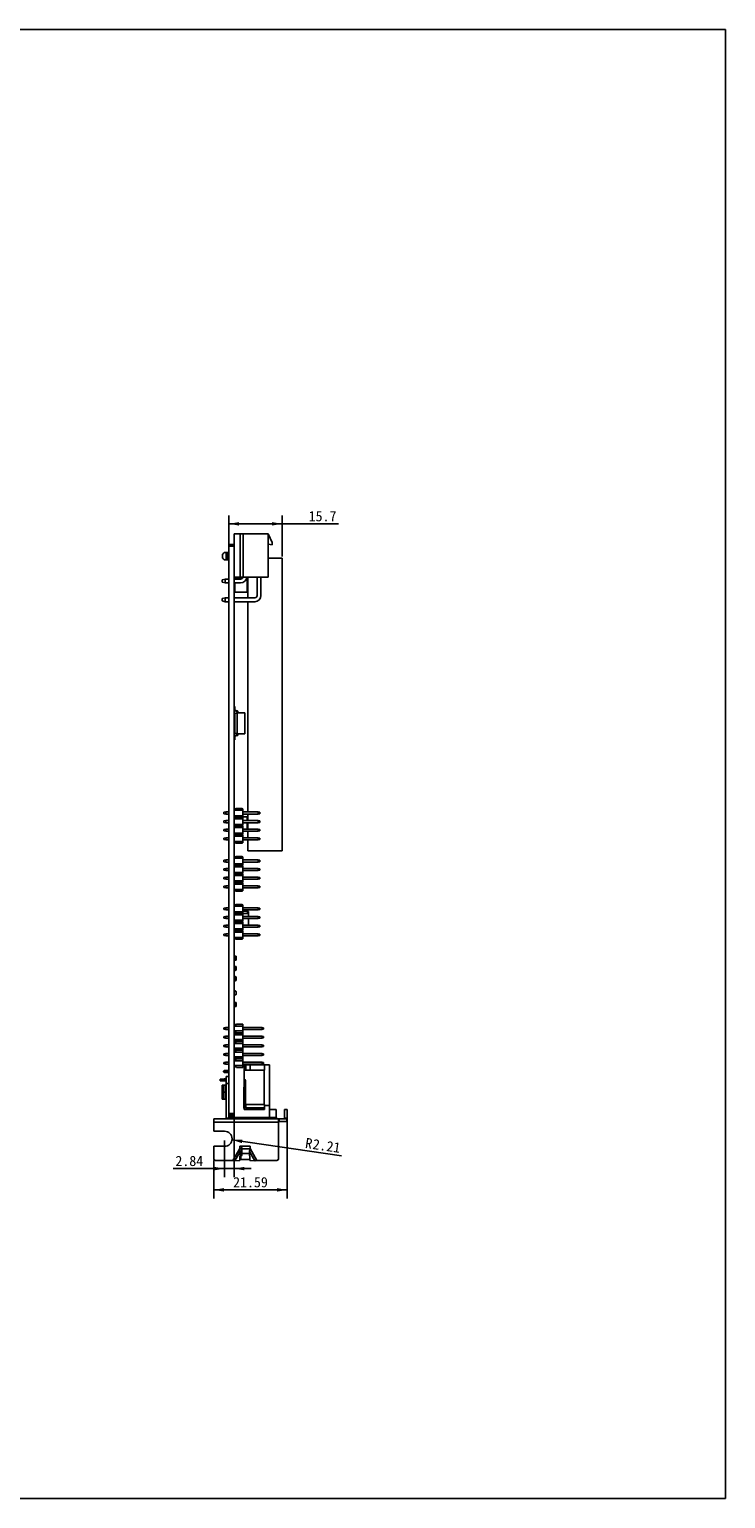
# Model space of a CAD drawing. Header units: millimetres. Extents: x 0 to 559, y 0 to 432.
# Tile 12 of 12: x 354 to 559, y 0 to 432. Entities that reach past the tile are written whole.
import ezdxf
from ezdxf.enums import TextEntityAlignment as Align

# ---------------------------------------------------------------- set-up
doc = ezdxf.new("R2010")
doc.units = ezdxf.units.MM
doc.header["$LTSCALE"] = 30.734
doc.layers.get('0').update_dxf_attribs({"linetype": 'CONTINUOUS'})
doc.layers.add('00_COMPONENTS', color=7, linetype='CONTINUOUS')
doc.layers.add('51__DRAFT_DIMS', color=7, linetype='CONTINUOUS')
doc.styles.get("Standard").update_dxf_attribs({"font": 'simfang.ttf'})
doc.dimstyles.new('DIMSTYLE_3', dxfattribs={"dimtxt": 3, "dimasz": 3, "dimexe": 2.5, "dimexo": 0.5, "dimgap": 0.75, "dimtad": 1, "dimdsep": 46, "dimtxsty": 'STANDARD', "dimblk": '_FILLED', "dimblk1": '_FILLED', "dimblk2": '_FILLED', "dimcen": 0.09, "dimclrt": 3, "dimazin": 2, "dimtp": 0.1, "dimtm": 0.1, "dimtfac": 1, "dimtofl": 0, "dimtmove": 0, "dimatfit": 3, "dimldrblk": '_FILLED', "dimfxl": 1, "dimtolj": 1, "dimarcsym": 0})
doc.dimstyles.new('DIMSTYLE_4', dxfattribs={"dimtxt": 3, "dimasz": 3, "dimexe": 2.5, "dimexo": 0.5, "dimgap": 0.75, "dimtad": 1, "dimdsep": 46, "dimtxsty": 'STANDARD', "dimblk": '_FILLED', "dimblk1": '_FILLED', "dimblk2": '_FILLED', "dimcen": 0.09, "dimclrt": 3, "dimazin": 2, "dimtp": 0.2, "dimtm": 0.2, "dimtfac": 1, "dimtofl": 0, "dimtmove": 0, "dimatfit": 3, "dimldrblk": '_FILLED', "dimfxl": 1, "dimtolj": 1, "dimarcsym": 0})
doc.dimstyles.new('DIMSTYLE_5', dxfattribs={"dimtxt": 3, "dimasz": 3, "dimexe": 2.5, "dimexo": 0.5, "dimgap": 0.75, "dimtad": 1, "dimdsep": 46, "dimtxsty": 'STANDARD', "dimblk": '_FILLED', "dimblk1": '_FILLED', "dimblk2": '_FILLED', "dimcen": 0.09, "dimclrt": 3, "dimazin": 2, "dimtp": 0.1, "dimtm": 0.1, "dimtfac": 1, "dimtofl": 0, "dimtmove": 0, "dimatfit": 3, "dimldrblk": '_FILLED', "dimfxl": 1, "dimtolj": 1, "dimarcsym": 0})

# ---------------------------------------------------------------- blocks, each defined once
blk = doc.blocks.new('_FILLED')
at = {"color": 0, "linetype": 'ByBlock'}
blk.add_solid([(0, 0), (-1, 0.17), (-1, -0.17)], dxfattribs=at)
blk = doc.blocks.new('*D7')
at = {"layer": '51__DRAFT_DIMS', "color": 4}
blk.add_line((413.81, 105.43), (445.98, 100.76), dxfattribs=at)
at = {"layer": '51__DRAFT_DIMS', "color": 4, "xscale": 3, "yscale": 3, "zscale": 3, "rotation": 171.738899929}
blk.add_blockref('_FILLED', (413.81, 105.43), dxfattribs=at)
at = {"layer": '51__DRAFT_DIMS', "color": 3}
for s, p in [('R', (435.18, 103.08)), ('2.21', (437.36, 102.77))]:
    blk.add_text(s, height=3, rotation=-8.2611, dxfattribs=at).set_placement(p)
blk = doc.blocks.new('*D8')
at = {"layer": '51__DRAFT_DIMS', "color": 4}
for p, q in [((430.04, 111.33), (430.04, 88.24)), ((408.45, 99.4), (408.45, 88.24)), ((408.45, 90.74), (419.25, 90.74)), ((430.04, 90.74), (419.25, 90.74))]:
    blk.add_line(p, q, dxfattribs=at)
at = {"layer": '51__DRAFT_DIMS', "color": 4, "xscale": 3, "yscale": 3, "zscale": 3, "rotation": 180}
blk.add_blockref('_FILLED', (408.45, 90.74), dxfattribs=at)
at = {"layer": '51__DRAFT_DIMS', "color": 4, "xscale": 3, "yscale": 3, "zscale": 3}
blk.add_blockref('_FILLED', (430.04, 90.74), dxfattribs=at)
at = {"layer": '51__DRAFT_DIMS', "color": 3}
blk.add_text('21.59', height=3, dxfattribs=at).set_placement((419.25, 91.49), align=Align.CENTER)
blk = doc.blocks.new('*D9')
at = {"layer": '51__DRAFT_DIMS', "color": 4}
for p, q in [((414.46, 112.73), (414.46, 94.49)), ((411.62, 105.25), (411.62, 94.49)), ((411.62, 96.99), (396.55, 96.99)), ((396.55, 96.99), (413.04, 96.99)), ((419.46, 96.99), (413.04, 96.99)), ((414.46, 96.99), (419.46, 96.99))]:
    blk.add_line(p, q, dxfattribs=at)
at = {"layer": '51__DRAFT_DIMS', "color": 4, "xscale": 3, "yscale": 3, "zscale": 3}
blk.add_blockref('_FILLED', (411.62, 96.99), dxfattribs=at)
at = {"layer": '51__DRAFT_DIMS', "color": 4, "xscale": 3, "yscale": 3, "zscale": 3, "rotation": 180}
blk.add_blockref('_FILLED', (414.46, 96.99), dxfattribs=at)
at = {"layer": '51__DRAFT_DIMS', "color": 3}
blk.add_text('2.84', height=3, dxfattribs=at).set_placement((405.36, 97.74), align=Align.RIGHT)
blk = doc.blocks.new('*D10')
at = {"layer": '51__DRAFT_DIMS', "color": 4}
for p, q in [((412.86, 280.38), (412.86, 288.98)), ((412.86, 286.48), (420.71, 286.48)), ((428.56, 286.48), (420.71, 286.48)), ((420.71, 286.48), (445.14, 286.48)), ((428.56, 276.88), (428.56, 288.98))]:
    blk.add_line(p, q, dxfattribs=at)
at = {"layer": '51__DRAFT_DIMS', "color": 4, "xscale": 3, "yscale": 3, "zscale": 3, "rotation": 180}
blk.add_blockref('_FILLED', (412.86, 286.48), dxfattribs=at)
at = {"layer": '51__DRAFT_DIMS', "color": 4, "xscale": 3, "yscale": 3, "zscale": 3}
blk.add_blockref('_FILLED', (428.56, 286.48), dxfattribs=at)
at = {"layer": '51__DRAFT_DIMS', "color": 3}
blk.add_text('15.7', height=3, dxfattribs=at).set_placement((436.33, 287.23))

msp = doc.modelspace()

# ---------------------------------------------------------------- linework, layer by layer
at = {"color": 7}
for p, q in [((0, 431.8), (558.8, 431.8)), ((558.8, 0), (558.8, 431.8)), ((0, 0), (558.8, 0))]:
    msp.add_line(p, q, dxfattribs=at)
at = {"layer": '00_COMPONENTS', "color": 7}
for p, q in [((414.461, 283.576), (414.461, 112.726)), ((424.461, 283.576), (414.461, 283.576)), ((416.261, 270.776), (416.261, 283.576)), ((417.061, 283.576), (417.061, 270.776)), ((424.461, 270.776), (424.461, 283.576)), ((425.661, 280.95), (424.461, 283.576)), ((425.661, 280.35), (425.661, 280.95)), ((411.061, 277.551), (411.061, 276.402)), ((411.532, 278.076), (412.861, 278.076)), ((412.061, 278.076), (412.061, 275.876)), ((412.461, 275.876), (412.461, 278.076)), ((412.861, 112.726), (412.861, 280.376)), ((414.461, 280.376), (412.861, 280.376)), ((424.461, 280.476), (425.661, 280.35)), ((428.561, 276.376), (424.461, 276.376)), ((428.561, 190.376), (428.561, 276.376)), ((412.861, 275.876), (411.532, 275.876)), ((410.961, 270.001), (411.811, 270.246)), ((410.961, 269.351), (410.961, 270.001)), ((411.811, 269.106), (410.961, 269.351)), ((411.811, 270.246), (411.811, 269.106)), ((412.861, 270.246), (411.811, 270.246)), ((411.811, 269.106), (412.861, 269.106)), ((414.461, 270.776), (424.461, 270.776)), ((414.661, 270.376), (414.461, 270.576)), ((416.361, 270.246), (414.461, 270.246)), ((414.461, 269.106), (416.361, 269.106)), ((414.661, 270.376), (414.531, 270.246)), ((414.661, 270.776), (414.661, 270.246)), ((414.661, 270.376), (416.744, 270.376)), ((414.661, 269.106), (414.661, 266.376)), ((418.058, 270.376), (418.261, 270.376)), ((418.261, 270.776), (418.261, 266.376)), ((418.461, 270.576), (418.261, 270.376)), ((418.461, 270.176), (418.261, 270.376)), ((418.461, 264.746), (418.461, 270.776)), ((421.191, 270.776), (421.191, 265.376)), ((422.331, 270.776), (422.331, 265.376)), ((410.961, 264.501), (411.811, 264.746)), ((410.961, 263.851), (410.961, 264.501)), ((411.811, 263.606), (410.961, 263.851)), ((411.811, 264.746), (411.811, 263.606)), ((412.861, 264.746), (411.811, 264.746)), ((411.811, 263.606), (412.861, 263.606)), ((414.661, 266.376), (414.461, 266.576)), ((420.561, 264.746), (414.461, 264.746)), ((414.461, 263.606), (420.561, 263.606)), ((414.661, 266.376), (418.261, 266.376)), ((418.461, 266.576), (418.261, 266.376)), ((418.461, 201.836), (418.461, 263.606)), ((414.661, 232.776), (414.461, 232.776)), ((415.357, 230.976), (414.611, 230.776)), ((414.611, 224.976), (414.611, 230.776)), ((414.617, 231.492), (415.357, 231.326)), ((414.661, 231.687), (414.661, 232.776)), ((415.401, 231.521), (414.661, 231.687)), ((415.357, 224.427), (415.357, 231.326)), ((417.611, 230.976), (415.357, 230.976)), ((415.557, 230.976), (415.557, 231.326)), ((417.611, 224.776), (417.611, 230.976)), ((415.357, 224.776), (414.611, 224.976)), ((417.611, 224.776), (415.357, 224.776)), ((415.557, 224.776), (415.557, 224.427)), ((414.661, 222.976), (414.461, 222.976)), ((414.617, 224.261), (415.357, 224.427)), ((415.401, 224.232), (414.661, 224.066)), ((414.661, 224.066), (414.661, 222.976)), ((411.461, 201.736), (411.961, 201.836)), ((411.461, 201.736), (411.461, 201.296)), ((411.961, 201.196), (411.461, 201.296)), ((411.461, 199.196), (411.961, 199.296)), ((411.461, 199.196), (411.461, 198.756)), ((411.961, 198.656), (411.461, 198.756)), ((411.961, 201.196), (411.961, 201.836)), ((412.861, 201.836), (411.961, 201.836)), ((412.861, 201.196), (411.961, 201.196)), ((411.961, 198.656), (411.961, 199.296)), ((412.861, 199.296), (411.961, 199.296)), ((412.861, 198.656), (411.961, 198.656)), ((417.001, 202.686), (414.461, 202.686)), ((417.001, 202.336), (414.461, 202.336)), ((417.001, 200.696), (414.461, 200.696)), ((414.631, 200.346), (414.461, 200.176)), ((414.461, 200.346), (417.001, 200.346)), ((417.001, 200.146), (414.461, 200.146)), ((417.001, 199.796), (414.461, 199.796)), ((414.661, 200.346), (414.661, 200.146)), ((414.961, 202.686), (414.961, 202.786)), ((416.851, 202.786), (414.961, 202.786)), ((414.961, 200.146), (414.961, 200.346)), ((416.851, 202.686), (416.851, 202.786)), ((416.851, 200.146), (416.851, 200.346)), ((417.001, 200.346), (417.001, 202.686)), ((421.501, 201.836), (417.001, 201.836)), ((421.501, 201.196), (417.001, 201.196)), ((417.001, 200.376), (418.261, 200.376)), ((417.001, 197.806), (417.001, 200.146)), ((421.501, 199.296), (417.001, 199.296)), ((421.501, 198.656), (417.001, 198.656)), ((418.261, 200.376), (418.261, 199.296)), ((418.461, 200.176), (418.261, 200.376)), ((418.261, 198.656), (418.261, 196.756)), ((418.461, 199.296), (418.461, 201.196)), ((418.461, 196.756), (418.461, 198.656)), ((421.501, 201.836), (421.501, 201.196)), ((422.001, 201.736), (421.501, 201.836)), ((421.501, 201.196), (422.001, 201.296)), ((421.501, 199.296), (421.501, 198.656)), ((422.001, 199.196), (421.501, 199.296)), ((421.501, 198.656), (422.001, 198.756)), ((422.001, 201.296), (422.001, 201.736)), ((422.001, 198.756), (422.001, 199.196)), ((411.461, 196.656), (411.961, 196.756)), ((411.461, 196.656), (411.461, 196.216)), ((411.961, 196.116), (411.461, 196.216)), ((411.961, 196.116), (411.961, 196.756)), ((412.861, 196.756), (411.961, 196.756)), ((412.861, 196.116), (411.961, 196.116)), ((417.001, 198.156), (414.461, 198.156)), ((414.461, 197.806), (417.001, 197.806)), ((417.001, 197.606), (414.461, 197.606)), ((417.001, 197.256), (414.461, 197.256)), ((417.001, 195.616), (414.461, 195.616)), ((414.461, 195.266), (417.001, 195.266)), ((417.001, 195.066), (414.461, 195.066)), ((417.001, 194.716), (414.461, 194.716)), ((414.661, 197.806), (414.661, 197.606)), ((414.961, 197.606), (414.961, 197.806)), ((414.961, 195.066), (414.961, 195.266)), ((416.851, 197.606), (416.851, 197.806)), ((416.851, 195.066), (416.851, 195.266)), ((417.001, 195.266), (417.001, 197.606)), ((421.501, 196.756), (417.001, 196.756)), ((421.501, 196.116), (417.001, 196.116)), ((417.001, 192.726), (417.001, 195.066)), ((418.461, 194.216), (418.461, 196.116)), ((421.501, 196.756), (421.501, 196.116)), ((422.001, 196.656), (421.501, 196.756)), ((421.501, 196.116), (422.001, 196.216)), ((422.001, 196.216), (422.001, 196.656)), ((411.461, 194.116), (411.961, 194.216)), ((411.461, 194.116), (411.461, 193.676)), ((411.961, 193.576), (411.461, 193.676)), ((411.961, 193.576), (411.961, 194.216)), ((412.861, 194.216), (411.961, 194.216)), ((412.861, 193.576), (411.961, 193.576)), ((417.001, 193.076), (414.461, 193.076)), ((414.461, 192.726), (417.001, 192.726)), ((414.961, 192.626), (414.961, 192.726)), ((414.961, 192.626), (416.851, 192.626)), ((416.851, 192.626), (416.851, 192.726)), ((421.501, 194.216), (417.001, 194.216)), ((421.501, 193.576), (417.001, 193.576)), ((418.461, 190.376), (418.461, 193.576)), ((418.461, 190.376), (428.561, 190.376)), ((421.501, 194.216), (421.501, 193.576)), ((422.001, 194.116), (421.501, 194.216)), ((421.501, 193.576), (422.001, 193.676)), ((422.001, 193.676), (422.001, 194.116)), ((411.461, 187.636), (411.961, 187.736)), ((411.461, 187.636), (411.461, 187.196)), ((411.961, 187.096), (411.461, 187.196)), ((411.961, 187.096), (411.961, 187.736)), ((412.861, 187.736), (411.961, 187.736)), ((412.861, 187.096), (411.961, 187.096)), ((417.001, 188.586), (414.461, 188.586)), ((417.001, 188.236), (414.461, 188.236)), ((417.001, 186.596), (414.461, 186.596)), ((414.461, 186.246), (417.001, 186.246)), ((417.001, 186.046), (414.461, 186.046)), ((417.001, 185.696), (414.461, 185.696)), ((414.961, 188.586), (414.961, 188.686)), ((416.851, 188.686), (414.961, 188.686)), ((414.961, 186.046), (414.961, 186.246)), ((416.851, 188.586), (416.851, 188.686)), ((416.851, 186.046), (416.851, 186.246)), ((417.001, 186.246), (417.001, 188.586)), ((421.501, 187.736), (417.001, 187.736)), ((421.501, 187.096), (417.001, 187.096)), ((417.001, 183.706), (417.001, 186.046)), ((422.001, 187.636), (421.501, 187.736)), ((421.501, 187.736), (421.501, 187.096)), ((421.501, 187.096), (422.001, 187.196)), ((422.001, 187.196), (422.001, 187.636)), ((411.461, 185.096), (411.961, 185.196)), ((411.461, 185.096), (411.461, 184.656)), ((411.961, 184.556), (411.461, 184.656)), ((411.461, 182.556), (411.961, 182.656)), ((411.461, 182.556), (411.461, 182.116)), ((411.961, 182.016), (411.461, 182.116)), ((411.961, 184.556), (411.961, 185.196)), ((412.861, 185.196), (411.961, 185.196)), ((412.861, 184.556), (411.961, 184.556)), ((411.961, 182.016), (411.961, 182.656)), ((412.861, 182.656), (411.961, 182.656)), ((412.861, 182.016), (411.961, 182.016)), ((417.001, 184.056), (414.461, 184.056)), ((414.461, 183.706), (417.001, 183.706)), ((417.001, 183.506), (414.461, 183.506)), ((417.001, 183.156), (414.461, 183.156)), ((417.001, 181.516), (414.461, 181.516)), ((414.961, 183.506), (414.961, 183.706)), ((416.851, 183.506), (416.851, 183.706)), ((421.501, 185.196), (417.001, 185.196)), ((421.501, 184.556), (417.001, 184.556)), ((417.001, 181.166), (417.001, 183.506)), ((421.501, 182.656), (417.001, 182.656)), ((421.501, 182.016), (417.001, 182.016)), ((422.001, 185.096), (421.501, 185.196)), ((421.501, 185.196), (421.501, 184.556)), ((421.501, 184.556), (422.001, 184.656)), ((422.001, 182.556), (421.501, 182.656)), ((421.501, 182.656), (421.501, 182.016)), ((421.501, 182.016), (422.001, 182.116)), ((422.001, 184.656), (422.001, 185.096)), ((422.001, 182.116), (422.001, 182.556)), ((411.461, 180.016), (411.961, 180.116)), ((411.461, 180.016), (411.461, 179.576)), ((411.961, 179.476), (411.461, 179.576)), ((411.961, 179.476), (411.961, 180.116)), ((412.861, 180.116), (411.961, 180.116)), ((412.861, 179.476), (411.961, 179.476)), ((414.461, 181.166), (417.001, 181.166)), ((417.001, 180.966), (414.461, 180.966)), ((417.001, 180.616), (414.461, 180.616)), ((417.001, 178.976), (414.461, 178.976)), ((414.461, 178.626), (417.001, 178.626)), ((414.961, 180.966), (414.961, 181.166)), ((414.961, 178.526), (414.961, 178.626)), ((414.961, 178.526), (416.851, 178.526)), ((416.851, 180.966), (416.851, 181.166)), ((416.851, 178.526), (416.851, 178.626)), ((417.001, 178.626), (417.001, 180.966)), ((421.501, 180.116), (417.001, 180.116)), ((421.501, 179.476), (417.001, 179.476)), ((422.001, 180.016), (421.501, 180.116)), ((421.501, 180.116), (421.501, 179.476)), ((421.501, 179.476), (422.001, 179.576)), ((422.001, 179.576), (422.001, 180.016)), ((411.461, 173.536), (411.961, 173.636)), ((411.461, 173.536), (411.461, 173.096)), ((411.961, 172.996), (411.461, 173.096)), ((412.861, 173.636), (411.961, 173.636)), ((411.961, 172.996), (411.961, 173.636)), ((412.861, 172.996), (411.961, 172.996)), ((417.001, 174.486), (414.461, 174.486)), ((417.001, 174.136), (414.461, 174.136)), ((416.851, 174.586), (414.961, 174.586)), ((414.961, 174.486), (414.961, 174.586)), ((416.851, 174.486), (416.851, 174.586)), ((417.001, 172.146), (417.001, 174.486)), ((421.501, 173.636), (417.001, 173.636)), ((421.501, 172.996), (417.001, 172.996)), ((422.001, 173.536), (421.501, 173.636)), ((421.501, 173.636), (421.501, 172.996)), ((421.501, 172.996), (422.001, 173.096)), ((422.001, 173.096), (422.001, 173.536)), ((411.461, 170.996), (411.961, 171.096)), ((411.461, 170.996), (411.461, 170.556)), ((411.961, 170.456), (411.461, 170.556)), ((411.461, 168.456), (411.961, 168.556)), ((411.461, 168.456), (411.461, 168.016)), ((412.861, 171.096), (411.961, 171.096)), ((411.961, 170.456), (411.961, 171.096)), ((412.861, 170.456), (411.961, 170.456)), ((412.861, 168.556), (411.961, 168.556)), ((411.961, 167.916), (411.961, 168.556)), ((417.001, 172.496), (414.461, 172.496)), ((414.461, 172.146), (417.001, 172.146)), ((417.001, 171.946), (414.461, 171.946)), ((417.001, 171.596), (414.461, 171.596)), ((417.001, 169.956), (414.461, 169.956)), ((414.461, 169.606), (417.001, 169.606)), ((417.001, 169.406), (414.461, 169.406)), ((417.001, 169.056), (414.461, 169.056)), ((414.731, 172.146), (414.731, 171.997)), ((414.961, 171.946), (414.961, 172.146)), ((414.961, 169.406), (414.961, 169.606)), ((416.851, 171.946), (416.851, 172.146)), ((416.851, 169.406), (416.851, 169.606)), ((418.246, 172.676), (417.001, 172.676)), ((417.001, 169.606), (417.001, 171.946)), ((418.401, 171.926), (417.001, 171.926)), ((421.501, 171.096), (417.001, 171.096)), ((421.501, 170.456), (417.001, 170.456)), ((417.001, 167.066), (417.001, 169.406)), ((421.501, 168.556), (417.001, 168.556)), ((418.376, 172.576), (418.631, 172.576)), ((418.381, 171.926), (418.381, 172.541)), ((418.381, 172.276), (418.401, 172.276)), ((418.401, 172.576), (418.401, 171.926)), ((418.631, 172.576), (418.631, 171.096)), ((418.631, 170.456), (418.631, 168.556)), ((422.001, 170.996), (421.501, 171.096)), ((421.501, 171.096), (421.501, 170.456)), ((421.501, 170.456), (422.001, 170.556)), ((422.001, 168.456), (421.501, 168.556)), ((421.501, 168.556), (421.501, 167.916)), ((422.001, 170.556), (422.001, 170.996)), ((422.001, 168.016), (422.001, 168.456)), ((411.961, 167.916), (411.461, 168.016)), ((411.461, 165.916), (411.961, 166.016)), ((411.461, 165.916), (411.461, 165.476)), ((411.961, 165.376), (411.461, 165.476)), ((412.861, 167.916), (411.961, 167.916)), ((412.861, 166.016), (411.961, 166.016)), ((411.961, 165.376), (411.961, 166.016)), ((412.861, 165.376), (411.961, 165.376)), ((417.001, 167.416), (414.461, 167.416)), ((414.461, 167.066), (417.001, 167.066)), ((417.001, 166.866), (414.461, 166.866)), ((417.001, 166.516), (414.461, 166.516)), ((417.001, 164.876), (414.461, 164.876)), ((414.461, 164.526), (417.001, 164.526)), ((414.961, 166.866), (414.961, 167.066)), ((414.961, 164.426), (414.961, 164.526)), ((414.961, 164.426), (416.851, 164.426)), ((416.851, 166.866), (416.851, 167.066)), ((416.851, 164.426), (416.851, 164.526)), ((421.501, 167.916), (417.001, 167.916)), ((417.001, 164.526), (417.001, 166.866)), ((421.501, 166.016), (417.001, 166.016)), ((421.501, 165.376), (417.001, 165.376)), ((421.501, 167.916), (422.001, 168.016)), ((422.001, 165.916), (421.501, 166.016)), ((421.501, 166.016), (421.501, 165.376)), ((421.501, 165.376), (422.001, 165.476)), ((422.001, 165.476), (422.001, 165.916)), ((414.461, 159.626), (414.641, 159.626)), ((414.461, 158.026), (414.641, 158.026)), ((414.461, 156.626), (414.641, 156.626)), ((414.641, 159.626), (414.641, 159.376)), ((414.641, 159.376), (415.011, 159.376)), ((414.921, 158.966), (414.641, 158.966)), ((414.641, 158.966), (414.641, 158.686)), ((414.641, 158.686), (414.921, 158.686)), ((414.641, 158.276), (415.011, 158.276)), ((414.641, 158.276), (414.641, 158.026)), ((414.641, 156.626), (414.641, 156.376)), ((414.641, 156.376), (415.011, 156.376)), ((414.921, 155.966), (414.641, 155.966)), ((414.641, 155.966), (414.641, 155.686)), ((414.641, 155.686), (414.921, 155.686)), ((414.921, 158.686), (414.921, 158.966)), ((414.921, 155.686), (414.921, 155.966)), ((415.011, 159.376), (415.011, 158.276)), ((415.011, 156.376), (415.011, 155.276)), ((414.461, 155.026), (414.641, 155.026)), ((414.461, 153.626), (414.641, 153.626)), ((414.461, 152.026), (414.641, 152.026)), ((414.641, 155.276), (415.011, 155.276)), ((414.641, 155.276), (414.641, 155.026)), ((414.641, 153.626), (414.641, 153.376)), ((414.641, 153.376), (415.011, 153.376)), ((414.921, 152.966), (414.641, 152.966)), ((414.641, 152.966), (414.641, 152.686)), ((414.641, 152.686), (414.921, 152.686)), ((414.641, 152.276), (415.011, 152.276)), ((414.641, 152.276), (414.641, 152.026)), ((414.921, 152.686), (414.921, 152.966)), ((415.011, 153.376), (415.011, 152.276)), ((414.461, 149.426), (414.641, 149.426)), ((414.461, 147.826), (414.641, 147.826)), ((414.641, 149.426), (414.641, 149.176)), ((414.641, 149.176), (414.916, 149.162)), ((414.641, 148.076), (414.916, 148.091)), ((414.641, 148.076), (414.641, 147.826)), ((415.011, 149.062), (415.011, 148.191)), ((414.461, 146.026), (414.641, 146.026)), ((414.461, 144.426), (414.641, 144.426)), ((414.641, 146.026), (414.641, 145.776)), ((414.641, 145.776), (415.011, 145.776)), ((414.921, 145.366), (414.641, 145.366)), ((414.641, 145.366), (414.641, 145.086)), ((414.641, 145.086), (414.921, 145.086)), ((414.641, 144.676), (415.011, 144.676)), ((414.641, 144.676), (414.641, 144.426)), ((414.921, 145.086), (414.921, 145.366)), ((415.011, 145.776), (415.011, 144.676)), ((411.861, 138.476), (411.461, 138.326)), ((411.461, 137.986), (411.461, 138.326)), ((411.861, 138.476), (412.861, 138.476)), ((411.861, 137.836), (411.861, 138.476)), ((415.161, 139.293), (414.461, 139.293)), ((416.961, 138.826), (414.461, 138.826)), ((415.161, 139.426), (416.961, 139.426)), ((415.161, 139.426), (415.161, 139.293)), ((416.961, 126.726), (416.961, 139.426)), ((416.961, 138.476), (422.661, 138.476)), ((423.061, 138.326), (422.661, 138.476)), ((422.661, 137.836), (422.661, 138.476)), ((423.061, 137.986), (423.061, 138.326)), ((411.461, 137.986), (411.861, 137.836)), ((411.861, 135.936), (411.461, 135.786)), ((411.461, 135.446), (411.461, 135.786)), ((411.461, 135.446), (411.861, 135.296)), ((412.861, 137.836), (411.861, 137.836)), ((411.861, 135.936), (412.861, 135.936)), ((411.861, 135.296), (411.861, 135.936)), ((412.861, 135.296), (411.861, 135.296)), ((414.461, 137.486), (416.961, 137.486)), ((415.161, 137.059), (414.461, 137.059)), ((414.461, 136.714), (415.161, 136.714)), ((416.961, 136.286), (414.461, 136.286)), ((414.461, 134.946), (416.961, 134.946)), ((414.461, 134.519), (415.161, 134.519)), ((414.461, 134.174), (415.161, 134.174)), ((415.161, 136.714), (415.161, 137.059)), ((415.161, 136.936), (416.961, 136.936)), ((416.961, 136.836), (415.161, 136.836)), ((415.161, 134.174), (415.161, 134.519)), ((416.961, 134.396), (415.161, 134.396)), ((416.961, 134.296), (415.161, 134.296)), ((422.661, 137.836), (416.961, 137.836)), ((416.961, 135.936), (422.661, 135.936)), ((422.661, 135.296), (416.961, 135.296)), ((422.661, 137.836), (423.061, 137.986)), ((423.061, 135.786), (422.661, 135.936)), ((422.661, 135.296), (422.661, 135.936)), ((422.661, 135.296), (423.061, 135.446)), ((423.061, 135.446), (423.061, 135.786)), ((411.861, 133.396), (411.461, 133.246)), ((411.461, 132.906), (411.461, 133.246)), ((411.461, 132.906), (411.861, 132.756)), ((411.861, 130.856), (411.461, 130.706)), ((411.461, 130.366), (411.461, 130.706)), ((411.461, 130.366), (411.861, 130.216)), ((411.861, 133.396), (412.861, 133.396)), ((411.861, 132.756), (411.861, 133.396)), ((412.861, 132.756), (411.861, 132.756)), ((411.861, 130.856), (412.861, 130.856)), ((411.861, 130.216), (411.861, 130.856)), ((412.861, 130.216), (411.861, 130.216)), ((416.961, 133.746), (414.461, 133.746)), ((414.461, 132.406), (416.961, 132.406)), ((414.461, 131.979), (415.161, 131.979)), ((414.461, 131.634), (415.161, 131.634)), ((416.961, 131.206), (414.461, 131.206)), ((414.461, 129.866), (416.961, 129.866)), ((415.161, 131.634), (415.161, 131.979)), ((416.961, 131.856), (415.161, 131.856)), ((416.961, 131.756), (415.161, 131.756)), ((416.961, 133.396), (422.661, 133.396)), ((422.661, 132.756), (416.961, 132.756)), ((416.961, 130.856), (422.661, 130.856)), ((422.661, 130.216), (416.961, 130.216)), ((423.061, 133.246), (422.661, 133.396)), ((422.661, 132.756), (422.661, 133.396)), ((422.661, 132.756), (423.061, 132.906)), ((423.061, 130.706), (422.661, 130.856)), ((422.661, 130.216), (422.661, 130.856)), ((422.661, 130.216), (423.061, 130.366)), ((423.061, 132.906), (423.061, 133.246)), ((423.061, 130.366), (423.061, 130.706)), ((411.581, 125.846), (411.281, 125.621)), ((411.281, 125.621), (411.281, 125.471)), ((411.281, 125.471), (411.581, 125.246)), ((411.861, 128.316), (411.461, 128.166)), ((411.461, 127.826), (411.461, 128.166)), ((411.461, 127.826), (411.861, 127.676)), ((411.581, 125.846), (412.861, 125.846)), ((411.581, 125.845), (411.581, 125.846)), ((411.581, 125.845), (411.581, 125.846)), ((411.581, 125.246), (412.861, 125.246)), ((411.861, 128.316), (412.861, 128.316)), ((411.861, 127.676), (411.861, 128.316)), ((412.861, 127.676), (411.861, 127.676)), ((414.461, 129.439), (415.161, 129.439)), ((414.461, 129.094), (415.161, 129.094)), ((416.961, 128.666), (414.461, 128.666)), ((414.461, 127.326), (416.961, 127.326)), ((414.461, 126.86), (415.161, 126.86)), ((415.161, 129.094), (415.161, 129.439)), ((416.961, 129.316), (415.161, 129.316)), ((415.161, 129.216), (416.961, 129.216)), ((415.161, 126.86), (415.161, 126.726)), ((415.161, 126.726), (416.961, 126.726)), ((416.961, 128.316), (422.661, 128.316)), ((422.661, 127.676), (416.961, 127.676)), ((416.961, 127.476), (424.811, 127.476)), ((417.361, 127.476), (417.361, 114.376)), ((417.361, 125.936), (419.161, 125.936)), ((417.861, 127.476), (417.861, 125.936)), ((419.161, 127.476), (419.161, 125.936)), ((423.361, 125.936), (419.161, 125.936)), ((423.061, 128.166), (422.661, 128.316)), ((422.661, 127.676), (422.661, 128.316)), ((422.661, 127.676), (423.061, 127.826)), ((423.061, 127.826), (423.061, 128.166)), ((423.361, 127.476), (423.361, 125.936)), ((424.811, 114.376), (424.811, 127.476)), ((410.311, 123.256), (412.061, 123.256)), ((410.311, 123.256), (410.311, 122.756)), ((412.061, 122.756), (410.311, 122.756)), ((410.921, 121.476), (411.861, 121.476)), ((410.921, 121.476), (410.921, 117.376)), ((411.361, 121.476), (411.361, 117.376)), ((411.581, 123.356), (411.448, 123.256)), ((411.581, 123.356), (412.061, 123.356)), ((411.581, 123.355), (411.581, 123.356)), ((411.581, 123.355), (411.581, 123.356)), ((412.861, 124.026), (412.061, 124.026)), ((412.061, 111.826), (412.061, 124.026)), ((417.811, 120.956), (417.311, 120.956)), ((417.311, 120.956), (417.311, 114.876)), ((417.811, 114.876), (417.811, 122.756)), ((410.921, 117.376), (411.861, 117.376)), ((411.361, 120.652), (411.281, 120.591)), ((411.281, 120.591), (411.281, 120.441)), ((411.281, 120.441), (411.361, 120.381)), ((414.461, 112.726), (412.861, 112.726)), ((412.861, 111.826), (412.861, 112.726)), ((414.461, 112.726), (414.461, 111.976)), ((417.811, 114.376), (417.361, 114.376)), ((423.361, 114.876), (417.811, 114.876)), ((417.811, 114.376), (423.061, 114.376)), ((423.386, 115.876), (417.886, 115.876)), ((417.886, 115.876), (417.886, 114.876)), ((423.061, 114.376), (423.061, 114.876)), ((423.361, 114.376), (423.061, 114.376)), ((423.561, 115.576), (423.361, 115.376)), ((423.361, 115.376), (423.361, 114.376)), ((423.386, 115.401), (423.386, 115.876)), ((423.386, 115.576), (424.811, 115.576)), ((424.811, 114.376), (426.811, 114.376)), ((426.811, 111.976), (426.811, 114.376)), ((430.041, 114.326), (429.241, 114.326)), ((429.241, 114.326), (429.241, 111.826)), ((430.041, 114.326), (430.041, 111.826)), ((408.451, 111.626), (430.041, 111.626)), ((408.451, 107.956), (408.451, 111.626)), ((408.451, 107.956), (411.621, 107.956)), ((412.861, 112.026), (414.461, 112.026)), ((412.921, 111.826), (412.921, 112.026)), ((414.386, 111.976), (426.886, 111.976)), ((414.386, 111.976), (414.386, 111.626)), ((426.886, 111.626), (426.886, 111.976)), ((427.501, 99.896), (427.501, 111.626)), ((427.501, 110.826), (430.041, 110.826)), ((430.041, 110.826), (430.041, 111.626)), ((408.451, 103.536), (411.621, 103.536)), ((408.451, 103.536), (408.451, 99.896)), ((408.951, 99.396), (414.071, 99.396)), ((414.643, 99.308), (416.155, 99.348)), ((416.071, 103.586), (419.121, 103.586)), ((416.071, 102.861), (416.071, 103.586)), ((416.088, 102.776), (416.661, 102.776)), ((416.155, 99.348), (416.224, 102.047)), ((416.661, 101.376), (416.207, 101.376)), ((416.449, 103.557), (416.436, 103.576)), ((416.436, 100.577), (416.445, 100.591)), ((416.436, 100.576), (416.445, 100.59)), ((416.436, 99.626), (416.436, 100.576)), ((419.03, 99.626), (416.436, 99.626)), ((416.661, 100.946), (416.661, 103.206)), ((419.1, 102.756), (416.661, 102.756)), ((416.661, 101.397), (418.985, 101.397)), ((419.037, 99.348), (418.968, 102.047)), ((419.037, 99.348), (420.549, 99.308)), ((419.121, 102.861), (419.121, 103.586)), ((421.121, 99.396), (427.001, 99.396))]:
    msp.add_line(p, q, dxfattribs=at)
at = {"layer": '00_COMPONENTS', "color": 4}
for p, q in [((414.461, 279.876), (412.861, 279.876)), ((411.581, 125.845), (411.281, 125.621)), ((411.281, 125.582), (411.581, 125.546)), ((411.281, 125.486), (411.581, 125.246)), ((411.581, 125.246), (411.281, 125.472)), ((411.581, 125.546), (412.861, 125.546)), ((412.861, 125.446), (411.581, 125.446)), ((423.311, 125.936), (423.311, 115.876)), ((411.581, 123.355), (411.449, 123.256)), ((411.861, 121.476), (411.861, 117.376)), ((412.861, 122.026), (412.061, 122.026)), ((417.811, 121.356), (417.361, 121.356)), ((411.361, 120.651), (411.281, 120.591)), ((411.281, 120.552), (411.361, 120.543)), ((411.281, 120.456), (411.361, 120.392)), ((411.361, 120.382), (411.281, 120.442)), ((412.061, 119.426), (411.361, 119.426)), ((414.461, 113.226), (412.861, 113.226)), ((412.861, 112.376), (414.461, 112.376)), ((424.811, 114.376), (424.811, 111.976)), ((427.501, 110.626), (408.451, 110.626)), ((412.061, 111.826), (412.921, 111.826)), ((415.886, 111.626), (415.886, 111.976)), ((425.386, 111.976), (425.386, 111.626)), ((427.648, 111.626), (427.648, 110.826)), ((429.283, 111.626), (429.195, 111.699)), ((430.041, 111.826), (429.241, 111.826)), ((429.895, 110.826), (429.895, 111.626)), ((416.071, 102.861), (414.071, 99.396)), ((416.224, 102.047), (414.643, 99.308)), ((418.968, 102.047), (420.549, 99.308)), ((419.121, 102.861), (421.121, 99.396))]:
    msp.add_line(p, q, dxfattribs=at)
at = {"layer": '00_COMPONENTS', "color": 7}
msp.add_lwpolyline([(416.449, 103.557), (416.442, 103.568), (416.438, 103.575), (416.436, 103.576)], dxfattribs=at)
for centre, radius, start, end in [((416.361, 270.876), 1.77, 270, 356.76123), ((416.361, 270.876), 0.63, 270, 350.8668), ((420.561, 265.376), 1.77, 270, 360), ((420.561, 265.376), 0.63, 270, 360), ((415.357, 231.326), 0.2, 0, 77.40732), ((414.661, 224.066), 0.2, 102.59268, 180), ((415.357, 224.427), 0.2, 282.59268, 360), ((414.881, 171.997), 0.15, 180, 199.82156), ((418.246, 172.541), 0.135, 359.99996, 90.00004), ((414.911, 149.062), 0.1, 0, 87), ((414.911, 148.191), 0.1, 273, 360), ((411.861, 121.676), 0.2, 270, 360), ((417.311, 122.756), 0.5, 0, 84.25956), ((411.861, 117.176), 0.2, 0, 90), ((417.811, 114.876), 0.5, 180, 270), ((411.621, 105.746), 2.21, 270, 90), ((413.061, 111.826), 1, 180, 191.5467), ((413.061, 111.826), 0.2, 180, 270), ((413.121, 111.826), 0.2, 180, 263.89228), ((429.041, 111.826), 0.2, 270, 360), ((429.041, 111.826), 1, 348.45114, 360), ((408.951, 99.896), 0.5, 180, 270), ((427.001, 99.896), 0.5, 270, 360)]:
    msp.add_arc(centre, radius, start, end, dxfattribs=at)
for points, knots in [([(411.061, 277.551), (411.136, 277.642), (411.291, 277.818), (411.451, 277.991), (411.532, 278.076)], [0, 0, 0, 0, 0.4999897, 1, 1, 1, 1]), ([(411.532, 275.876), (411.451, 275.962), (411.291, 276.134), (411.136, 276.311), (411.061, 276.402)], [0, 0, 0, 0, 0.5000103, 1, 1, 1, 1]), ([(411.581, 125.846), (411.581, 125.847), (411.581, 125.846), (411.581, 125.846), (411.581, 125.845), (411.581, 125.843), (411.581, 125.84), (411.581, 125.837), (411.581, 125.833), (411.581, 125.829), (411.581, 125.821), (411.581, 125.81), (411.581, 125.795), (411.581, 125.778), (411.581, 125.758), (411.581, 125.736), (411.581, 125.704), (411.581, 125.66), (411.581, 125.604), (411.581, 125.566), (411.581, 125.546)], [0, 0, 0, 0, 0.0012046, 0.0027114, 0.0048212, 0.0108396, 0.0192387, 0.029998, 0.0430937, 0.0584915, 0.0761547, 0.1181148, 0.1685663, 0.2270274, 0.292929, 0.3656398, 0.4444606, 0.6173417, 0.8049144, 1, 1, 1, 1]), ([(411.581, 125.246), (411.581, 125.246), (411.581, 125.247), (411.581, 125.248), (411.581, 125.249), (411.581, 125.25), (411.581, 125.253), (411.581, 125.256), (411.581, 125.262), (411.581, 125.271), (411.581, 125.281), (411.581, 125.292), (411.581, 125.306), (411.581, 125.32), (411.581, 125.342), (411.581, 125.371), (411.581, 125.408), (411.582, 125.433), (411.581, 125.446)], [0, 0, 0, 0, 0.0012087, 0.0048257, 0.0108376, 0.0192308, 0.0299913, 0.0430926, 0.0761662, 0.1181391, 0.1686002, 0.2270668, 0.2929713, 0.3656814, 0.4444963, 0.6173618, 0.8049242, 1, 1, 1, 1]), ([(411.581, 123.356), (411.581, 123.356), (411.581, 123.356), (411.581, 123.356), (411.581, 123.355), (411.581, 123.354), (411.581, 123.352), (411.581, 123.35), (411.581, 123.346), (411.581, 123.341), (411.581, 123.336), (411.581, 123.328), (411.581, 123.315), (411.581, 123.298), (411.581, 123.278), (411.581, 123.264), (411.581, 123.257)], [0, 0, 0, 0, 0.0010352, 0.0041439, 0.0093277, 0.016584, 0.0372762, 0.0661424, 0.1031072, 0.1480698, 0.2008979, 0.2614566, 0.4050907, 0.5773797, 0.7764111, 1, 1, 1, 1]), ([(414.071, 99.396), (414.119, 99.389), (414.31, 99.358), (414.5, 99.328), (414.643, 99.308)], [0, 0, 0, 0, 0.2540629, 1, 1, 1, 1]), ([(416.224, 102.047), (416.213, 102.114), (416.165, 102.386), (416.111, 102.657), (416.071, 102.861)], [0, 0, 0, 0, 0.2472459, 1, 1, 1, 1]), ([(416.445, 100.59), (416.455, 100.605), (416.531, 100.722), (416.603, 100.841), (416.661, 100.946)], [0, 0, 0, 0, 0.1324297, 1, 1, 1, 1]), ([(416.661, 103.206), (416.638, 103.248), (416.57, 103.367), (416.498, 103.483), (416.449, 103.557)], [0, 0, 0, 0, 0.3469514, 1, 1, 1, 1]), ([(418.968, 102.047), (418.979, 102.114), (419.027, 102.386), (419.081, 102.657), (419.121, 102.861)], [0, 0, 0, 0, 0.2472459, 1, 1, 1, 1]), ([(420.549, 99.308), (420.596, 99.315), (420.787, 99.342), (420.977, 99.373), (421.121, 99.396)], [0, 0, 0, 0, 0.2443386, 1, 1, 1, 1])]:
    msp.add_open_spline(points, degree=3, knots=knots, dxfattribs=at)
msp.add_open_spline([(411.581, 125.446), (411.581, 125.463), (411.581, 125.496), (411.581, 125.53), (411.581, 125.546)], degree=3, dxfattribs=at)

# ---------------------------------------------------------------- dimensions: what is measured, and where the dimension line sits
at = {"layer": '51__DRAFT_DIMS', "color": 4}
for base, p1, p2, dimstyle, picture, middle in [((412.861, 286.485), (428.561, 276.376), (412.861, 279.876), 'DIMSTYLE_4', '*D10', (440.826, 286.485)), ((411.621, 96.992), (414.461, 113.226), (411.621, 105.746), 'DIMSTYLE_5', '*D9', (400.952, 96.992)), ((408.451, 90.743), (430.041, 111.826), (408.451, 99.896), 'DIMSTYLE_4', '*D8', (419.199, 90.743))]:
    dim = msp.add_linear_dim(base=base, p1=p1, p2=p2, angle=180, dimstyle=dimstyle, dxfattribs=at)
    dim.commit()
    dim.dimension.update_dxf_attribs({"geometry": picture, "text_midpoint": middle, "dimtype": 160})
dim = msp.add_radius_dim(center=(411.621, 105.746), mpoint=(413.808, 105.429), text='R<>', dimstyle='DIMSTYLE_3', override={"dimpost": '<>'}, dxfattribs=at)
dim.commit()
dim.dimension.update_dxf_attribs({"geometry": '*D7', "text_midpoint": (440.525, 101.55), "dimtype": 164})

doc.saveas('drawing.dxf')
